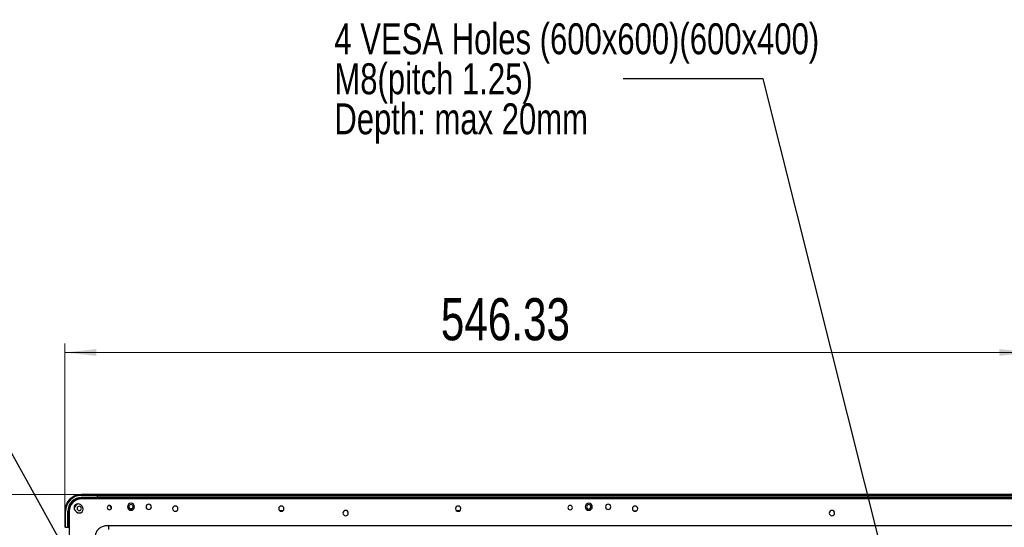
# Model space of a CAD drawing. Header units: millimetres. Extents: x 0 to 1118, y 0 to 864.
# Tile 67 of 256: x 632 to 744, y 541 to 598. Entities that reach past the tile are written whole.
import ezdxf

# ---------------------------------------------------------------- set-up
doc = ezdxf.new("R2010")
doc.units = ezdxf.units.MM
doc.styles.add('SLDTEXTSTYLE3', font='TXT', dxfattribs={"width": 0.75})
doc.dimstyles.new('SLDDIMSTYLE0', dxfattribs={"dimtxt": 4.7625, "dimasz": 3.556, "dimexe": 0, "dimexo": 0.0625, "dimgap": 1.190625, "dimtad": 1, "dimlfac": 5, "dimrnd": 1e-09, "dimzin": 12, "dimdsep": 46, "dimtxsty": 'SLDTEXTSTYLE3', "dimsah": 1, "dimcen": 0.09, "dimadec": 0, "dimazin": 3, "dimtfac": 1, "dimtofl": 0, "dimtmove": 0, "dimatfit": 3, "dimfxl": 1, "dimfrac": 2, "dimtolj": 1, "dimtzin": 12, "dimarcsym": 0})
doc.dimstyles.new('SLDDIMSTYLE5', dxfattribs={"dimtxt": 0.18, "dimasz": 3.556, "dimexe": 0, "dimexo": 0.0625, "dimgap": 0, "dimtad": 0, "dimtih": 1, "dimtoh": 1, "dimdec": 0, "dimrnd": 1e-09, "dimzin": 0, "dimdsep": 46, "dimtxsty": 'Standard', "dimsah": 1, "dimcen": 0.09, "dimadec": 0, "dimazin": 0, "dimtfac": 3.556, "dimtdec": 0, "dimtofl": 0, "dimtmove": 0, "dimatfit": 3, "dimfxl": 1, "dimfrac": 2, "dimtolj": 1, "dimtzin": 0, "dimarcsym": 0})

# ---------------------------------------------------------------- blocks, each defined once
blk = doc.blocks.new('_D_15')
at = {"color": 7, "linetype": 'Continuous', "lineweight": 0}
for p, q in [((640.18, 544.25), (620.46, 544.25)), ((621.46, 544.25), (621.46, 511.16)), ((745.73, 511.16), (620.46, 511.16))]:
    blk.add_line(p, q, dxfattribs=at)
at = {"color": 7, "linetype": 'Continuous', "lineweight": 18}
for points in [[(621.46, 544.25), (621.08, 540.7), (621.84, 540.7)], [(621.46, 511.16), (621.84, 514.71), (621.08, 514.71)]]:
    blk.add_solid(points, dxfattribs=at)
at = {"color": 7, "linetype": 'Continuous', "lineweight": 18, "insert": (615.32, 518.58), "char_height": 4.762, "attachment_point": 1, "rotation": 90, "style": 'SLDTEXTSTYLE3'}
blk.add_mtext('165.47', dxfattribs=at)
blk = doc.blocks.new('_D_17')
at = {"color": 7, "linetype": 'Continuous', "lineweight": 0}
for p, q in [((637.46, 541.53), (637.46, 561.32)), ((746.73, 512.16), (746.73, 561.32)), ((637.46, 560.32), (746.73, 560.32))]:
    blk.add_line(p, q, dxfattribs=at)
at = {"color": 7, "linetype": 'Continuous', "lineweight": 18}
for points in [[(637.46, 560.32), (641.02, 559.94), (641.02, 560.7)], [(746.73, 560.32), (743.17, 560.7), (743.17, 559.94)]]:
    blk.add_solid(points, dxfattribs=at)
at = {"color": 7, "linetype": 'Continuous', "lineweight": 18, "insert": (680, 566.46), "char_height": 4.762, "attachment_point": 1, "style": 'SLDTEXTSTYLE3'}
blk.add_mtext('546.33', dxfattribs=at)
blk = doc.blocks.new('SW_NOTE_0_11')
at = {"color": 0, "linetype": 'Continuous', "lineweight": 0, "char_height": 3.5, "attachment_point": 1, "style": 'SLDTEXTSTYLE3'}
for s, insert in [('4 VESA Holes (600x600)(600x400)', (-32.65, 6.27)), ('M8(pitch 1.25)', (-32.65, 1.75)), ('Depth: max 20mm', (-32.65, -2.78))]:
    blk.add_mtext(s, dxfattribs=dict(at, insert=insert))

msp = doc.modelspace()

# ---------------------------------------------------------------- linework, layer by layer
at = {"color": 7, "linetype": 'Continuous', "lineweight": 25}
for p, q in [((639.3604, 544.1522), (639.3604, 544.2522)), ((641.1604, 544.2522), (639.3604, 544.2522)), ((639.3604, 544.1522), (641.1604, 544.1522)), ((639.3604, 543.9122), (641.1604, 543.9122)), ((639.3604, 543.9122), (639.3604, 543.8522)), ((639.3604, 543.8522), (641.1604, 543.8522)), ((974.0932, 543.7522), (639.3604, 543.7522)), ((641.1604, 544.2522), (641.1604, 544.1522)), ((641.1604, 543.9122), (641.1604, 544.1522)), ((641.1604, 543.9122), (641.1604, 543.8522)), ((641.1604, 543.7522), (641.1604, 543.8522)), ((641.1604, 543.8122), (641.1804, 543.8122)), ((972.2732, 544.2522), (641.1804, 544.2522)), ((641.1804, 544.1522), (641.1804, 544.2522)), ((641.1804, 544.1522), (972.2732, 544.1522)), ((641.1804, 543.9522), (641.1804, 544.1522)), ((641.1804, 543.9522), (972.2732, 543.9522)), ((641.1804, 543.8522), (641.1804, 543.9522)), ((641.1804, 543.8522), (972.2732, 543.8522)), ((641.1804, 543.7522), (641.1804, 543.8522)), ((637.4604, 542.3522), (637.5604, 542.3522)), ((637.4604, 542.3522), (637.4604, 540.5522)), ((637.5604, 540.5522), (637.5604, 542.3522)), ((637.8004, 540.5522), (637.8004, 542.3522)), ((637.8004, 542.3522), (637.8604, 542.3522)), ((637.8604, 540.5522), (637.8604, 542.3522)), ((637.9604, 542.3522), (637.9604, 361.0221)), ((638.6422, 542.434), (638.7837, 542.2925)), ((639.4201, 542.9289), (639.2786, 543.0703)), ((662.1048, 542.3892), (661.816, 542.3892)), ((682.1048, 542.3892), (681.816, 542.3892)), ((701.816, 542.3892), (702.1048, 542.3892)), ((637.5604, 540.5522), (637.4604, 540.5522)), ((637.5604, 540.5522), (637.8004, 540.5522)), ((637.8604, 540.5522), (637.8004, 540.5522)), ((637.8604, 540.5522), (637.9604, 540.5522)), ((637.9004, 540.5322), (637.9004, 540.5522)), ((642.4039, 540.7351), (971.0497, 540.7351))]:
    msp.add_line(p, q, dxfattribs=at)
at = {"color": 8, "linetype": 'Continuous', "lineweight": 25}
msp.add_line((645.0512, 542.6292), (644.8697, 542.6292), dxfattribs=at)
at = {"color": 7, "linetype": 'Continuous', "lineweight": 25}
for centre, radius, start, end in [((639.3604, 542.3522), 1.9, 90, 180), ((639.3604, 542.3522), 1.8, 90, 180), ((639.3604, 542.3522), 1.56, 90, 180), ((639.3604, 542.3522), 1.5, 90, 180), ((639.3604, 542.3522), 1.4, 90, 180), ((638.9604, 542.7522), 0.45, 45, 225), ((639.3604, 542.3522), 0.92, 112.828719, 157.171282), ((639.1019, 542.6107), 0.45, 225, 45), ((639.1019, 542.678), 0.25, 0, 180), ((639.1019, 542.678), 0.25, 180, 0), ((642.5168, 542.7692), 0.25, 0, 180), ((642.5168, 542.7692), 0.25, 180, 0), ((643.1604, 543.1207), 0.59, 190.724332, 226.554548), ((644.9604, 542.8622), 0.4, 0, 180), ((644.9604, 542.8622), 0.4, 180, 0), ((644.9604, 542.8622), 0.25, 90, 270), ((644.9604, 542.8622), 0.25, 270, 90), ((646.9604, 542.8622), 0.3, 0, 180), ((646.9604, 542.8622), 0.3, 180, 0), ((649.9604, 542.6522), 0.3, 0, 180), ((649.9604, 542.6522), 0.3, 180, 0), ((661.9604, 542.6522), 0.3, 0, 180), ((661.9604, 542.6522), 0.3, 180, 0), ((669.2268, 542.1522), 0.3, 0, 180), ((681.9604, 542.6522), 0.3, 0, 180), ((681.9604, 542.6522), 0.3, 180, 0), ((694.6268, 542.7692), 0.25, 0, 180), ((694.6268, 542.7692), 0.25, 180, 0), ((696.7268, 542.8622), 0.4, 0, 180), ((696.7268, 542.8622), 0.4, 180, 0), ((696.7268, 542.8622), 0.25, 90, 270), ((696.7268, 542.8622), 0.25, 270, 90), ((698.9268, 542.8622), 0.3, 0, 180), ((698.9268, 542.8622), 0.3, 180, 0), ((701.9604, 542.6522), 0.3, 0, 180), ((701.9604, 542.6522), 0.3, 180, 0), ((724.2268, 542.1522), 0.3, 0, 180), ((669.2268, 542.1522), 0.3, 180, 0), ((724.2268, 542.1522), 0.3, 180, 0)]:
    msp.add_arc(centre, radius, start, end, dxfattribs=at)
for points, knots in [([(642.4039, 540.7351), (642.2411, 540.7254), (641.9289, 540.7068), (641.5006, 540.5318), (641.1426, 540.2252), (640.89, 539.7564), (640.8629, 539.3807), (640.8483, 539.1794)], [0, 0, 0, 0, 0.19635968, 0.37646113, 0.54836467, 0.75802343, 1, 1, 1, 1]), ([(642.4039, 540.7351), (642.4039, 540.6556), (642.4039, 540.4967), (642.4039, 540.3728), (642.4039, 540.3108)], [0, 0, 0, 0, 0.499999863, 1, 1, 1, 1])]:
    msp.add_open_spline(points, degree=3, knots=knots, dxfattribs=at)

# ---------------------------------------------------------------- block references
at = {"color": 7, "linetype": 'Continuous', "lineweight": 0}
msp.add_blockref('SW_NOTE_0_11', (700.6099, 591.2768), dxfattribs=at)

# ---------------------------------------------------------------- dimensions: what is measured, and where the dimension line sits
at = {"color": 7, "linetype": 'Continuous', "lineweight": 18}
dim = msp.add_linear_dim(base=(746.7268, 560.3181), p1=(637.4604, 540.5322), p2=(746.7268, 511.1586), dimstyle='SLDDIMSTYLE0', dxfattribs=at)
dim.commit()
dim.dimension.update_dxf_attribs({"geometry": '_D_17', "text_midpoint": (689.6771, 560.3181), "dimtype": 160})
dim = msp.add_linear_dim(base=(621.4604, 511.1586), p1=(641.1804, 544.2522), p2=(746.7268, 511.1586), angle=90, dimstyle='SLDDIMSTYLE0', dxfattribs=at)
dim.commit()
dim.dimension.update_dxf_attribs({"geometry": '_D_15', "text_midpoint": (621.4604, 528.2553), "dimtype": 160})

# ---------------------------------------------------------------- leaders
at = {"color": 7, "linetype": 'Continuous', "lineweight": 0}
for points in [[(746.3229, 472.2246), (716.4585, 591.2768), (700.6099, 591.2768)], [(668.4055, 482.3313), (614.6229, 579.2523), (608.2729, 579.2523)]]:
    msp.add_leader(points, dimstyle='SLDDIMSTYLE5', dxfattribs=at)

doc.saveas('drawing.dxf')
